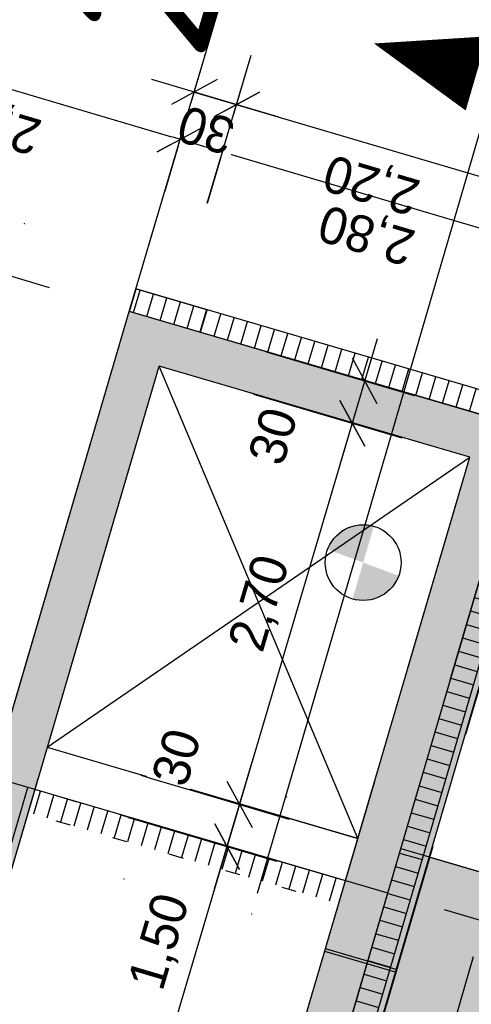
# Model space of a CAD drawing. Header units: millimetres. Extents: x -191 to 81095, y -508122 to 28741.
# Tile 92 of 251: x 5016 to 5019, y 10032 to 10039. Entities that reach past the tile are written whole.
import ezdxf

# ---------------------------------------------------------------- set-up
doc = ezdxf.new("R2010")
doc.units = ezdxf.units.MM
for name, pattern in [('ACAD_ISO07W100', [3, 0, -3]), ('ACAD_ISO10W100', [18, 12, -3, 0, -3]), ('Marx-Verm$0$1', [0]), ('SOLID', [0]), ('STRICHPUNKTX2', [50.8, 25.4, -12.7, 0, -12.7]), ('VERDECKT2', [4.7625, 3.175, -1.5875])]:
    doc.linetypes.add(name, pattern=pattern)
doc.layers.get('0').update_dxf_attribs({"color": 251})
for name, color, linetype, lineweight in [('Marx-Verm$0$S_B-Bstg', 251, 'Marx-Verm$0$1', 18), ('TTK-P-BAhnsteig oben', 12, 'Continuous', 25), ('TTK-P-Treppe oben', 12, 'Continuous', 25), ('TTK-P-Treppe unten', 12, 'Continuous', 25)]:
    doc.layers.add(name, color=color, linetype=linetype, lineweight=lineweight)
for name, color, linetype in [('TTK-Bohrprofil', 7, 'Continuous'), ('TTK-P-Abbruch', 40, 'Continuous'), ('TTK-P-Aufzug', 162, 'Continuous'), ('TTK-P-Bahnsteig', 12, 'Continuous'), ('TTK-P-Entwässerungsrinne', 162, 'Continuous'), ('TTK-P-PU', 12, 'Continuous'), ('TTK-Schnittlinien', 3, 'Continuous'), ('TTK-Schnittlinien 100', 3, 'Continuous'), ('XREF Nachvermessung', 7, 'Continuous'), ('XYYY_44500---_Beleuchtungsanlagen', 10, 'Continuous')]:
    doc.layers.add(name, color=color, linetype=linetype)
doc.styles.add('AKG DIN 6776', font='AKG_DIN67.TTF')
doc.styles.add('iso', font='isocpeur.ttf')
doc.styles.add('ISOCP', font='ISOCP.SHX', dxfattribs={"width": 0.9})
doc.dimstyles.new('TTK', dxfattribs={"dimtxt": 2.5, "dimasz": 2.5, "dimexe": 3.5, "dimexo": 0.1, "dimgap": 1, "dimtad": 1, "dimzin": 0, "dimtxsty": 'AKG DIN 6776', "dimblk": 'OBLIQUE', "dimcen": -0.09, "dimdle": 3, "dimclrd": 256, "dimclre": 256, "dimclrt": 256, "dimadec": 3, "dimazin": 0, "dimtfac": 1, "dimtofl": 0, "dimtmove": 0, "dimatfit": 3, "dimldrblk": 'OBLIQUE', "dimfxl": 7, "dimfxlon": 1, "dimtolj": 1, "dimtzin": 0, "dimlwd": -1, "dimlwe": -1, "dimarcsym": 0})

# ---------------------------------------------------------------- blocks, each defined once
blk = doc.blocks.new('_OBLIQUE')
at = {"color": 0, "linetype": 'ByBlock'}
blk.add_line((-0.5, -0.5), (0.5, 0.5), dxfattribs=at)
blk = doc.blocks.new('*D1321')
at = {"layer": 'DEFPOINTS', "color": 0}
for p in [(5014.7089, 10037.5006), (5016.6101, 10036.9381), (5015.6813, 10033.7716)]:
    blk.add_point(p, dxfattribs=at)
at = {"layer": 'TTK-P-Treppe oben'}
for p, q in [((5013.6876, 10034.0486), (5014.794, 10037.7883)), ((5015.3801, 10037.302), (5014.3733, 10037.5999)), ((5014.4439, 10034.1376), (5013.4371, 10034.4355))]:
    blk.add_line(p, q, dxfattribs=at)
at = {"layer": 'TTK-P-Treppe oben', "xscale": 0.25, "yscale": 0.25, "zscale": 0.25}
for p, rotation in [((5014.7089, 10037.5006), 73.518737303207), ((5013.7727, 10034.3362), 253.518737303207)]:
    blk.add_blockref('_OBLIQUE', p, dxfattribs=dict(at, rotation=rotation))
at = {"layer": 'TTK-P-Treppe oben', "insert": (5014.0069, 10035.9876), "char_height": 0.25, "attachment_point": 5, "rotation": 73.51874, "style": 'AKG DIN 6776'}
blk.add_mtext('\\A1;3,30', dxfattribs=at)
blk = doc.blocks.new('*D1320')
at = {"layer": 'DEFPOINTS', "color": 0}
for p in [(5019.6401, 10037.3118), (5016.6107, 10036.9374), (5019.2963, 10036.1497)]:
    blk.add_point(p, dxfattribs=at)
at = {"layer": 'TTK-P-Treppe oben'}
for p, q in [((5016.7578, 10037.4346), (5017.0556, 10038.4414)), ((5016.6687, 10038.1909), (5019.9278, 10037.2267)), ((5019.4415, 10036.6406), (5019.7394, 10037.6474))]:
    blk.add_line(p, q, dxfattribs=at)
at = {"layer": 'TTK-P-Treppe oben', "xscale": 0.25, "yscale": 0.25, "zscale": 0.25}
for p, rotation in [((5016.9564, 10038.1058), 163.5187373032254), ((5019.6401, 10037.3118), 343.5187373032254)]:
    blk.add_blockref('_OBLIQUE', p, dxfattribs=dict(at, rotation=rotation))
at = {"layer": 'TTK-P-Treppe oben', "insert": (5018.2291, 10037.475), "char_height": 0.25, "attachment_point": 5, "rotation": 163.51874, "style": 'AKG DIN 6776'}
blk.add_mtext('\\A1;2,80', dxfattribs=at)
blk = doc.blocks.new('*D1319')
at = {"layer": 'DEFPOINTS', "color": 0}
for p in [(5019.2966, 10036.1496), (5018.4568, 10033.2864), (5020.4784, 10032.6883)]:
    blk.add_point(p, dxfattribs=at)
at = {"layer": 'TTK-P-Treppe oben'}
for p, q in [((5021.41, 10035.8372), (5020.3933, 10032.4006)), ((5020.6537, 10035.7481), (5021.6605, 10035.4502)), ((5019.8071, 10032.8869), (5020.814, 10032.589))]:
    blk.add_line(p, q, dxfattribs=at)
at = {"layer": 'TTK-P-Treppe oben', "xscale": 0.25, "yscale": 0.25, "zscale": 0.25}
for p, rotation in [((5021.3249, 10035.5495), 73.5187373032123), ((5020.4784, 10032.6883), 253.5187373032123)]:
    blk.add_blockref('_OBLIQUE', p, dxfattribs=dict(at, rotation=rotation))
at = {"layer": 'TTK-P-Treppe oben', "insert": (5020.669, 10034.1922), "char_height": 0.25, "attachment_point": 5, "rotation": 73.51874, "style": 'AKG DIN 6776'}
blk.add_mtext('\\A1;2,98', dxfattribs=at)
blk = doc.blocks.new('*D1318')
at = {"layer": 'DEFPOINTS', "color": 0}
for p in [(5019.2963, 10036.1497), (5018.313, 10032.9997), (5021.4055, 10032.0847)]:
    blk.add_point(p, dxfattribs=at)
at = {"layer": 'TTK-P-Treppe oben'}
for p, q in [((5022.4267, 10035.5364), (5021.3204, 10031.797)), ((5021.6704, 10035.4473), (5022.6772, 10035.1494)), ((5020.7343, 10032.2833), (5021.7411, 10031.9854))]:
    blk.add_line(p, q, dxfattribs=at)
at = {"layer": 'TTK-P-Treppe oben', "xscale": 0.25, "yscale": 0.25, "zscale": 0.25}
for p, rotation in [((5022.3416, 10035.2487), 73.51873730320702), ((5021.4055, 10032.0847), 253.518737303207)]:
    blk.add_blockref('_OBLIQUE', p, dxfattribs=dict(at, rotation=rotation))
at = {"layer": 'TTK-P-Treppe oben', "insert": (5021.6397, 10033.7359), "char_height": 0.25, "attachment_point": 5, "rotation": 73.51874, "style": 'AKG DIN 6776'}
blk.add_mtext('\\A1;3,30', dxfattribs=at)
blk = doc.blocks.new('*D1296')
at = {"layer": 'DEFPOINTS', "color": 0}
for p in [(5015.3962, 10037.2973), (5016.6108, 10036.9379), (5015.3996, 10032.8117)]:
    blk.add_point(p, dxfattribs=at)
at = {"layer": 'TTK-P-Treppe unten'}
for p, q in [((5014.0911, 10032.886), (5015.4813, 10037.5849)), ((5016.0675, 10037.0987), (5015.0606, 10037.3966)), ((5014.8474, 10032.9751), (5013.8406, 10033.2729))]:
    blk.add_line(p, q, dxfattribs=at)
at = {"layer": 'TTK-P-Treppe unten', "xscale": 0.25, "yscale": 0.25, "zscale": 0.25}
for p, rotation in [((5015.3962, 10037.2973), 73.51873730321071), ((5014.1762, 10033.1736), 253.5187373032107)]:
    blk.add_blockref('_OBLIQUE', p, dxfattribs=dict(at, rotation=rotation))
at = {"layer": 'TTK-P-Treppe unten', "insert": (5014.5525, 10035.3046), "char_height": 0.25, "attachment_point": 5, "rotation": 73.51874, "style": 'AKG DIN 6776'}
blk.add_mtext('\\A1;4,30', dxfattribs=at)
blk = doc.blocks.new('*D1295')
at = {"layer": 'DEFPOINTS', "color": 0}
for p in [(5016.3606, 10033.5713), (5017.2763, 10033.3003), (5015.9383, 10032.1319)]:
    blk.add_point(p, dxfattribs=at)
at = {"layer": 'TTK-P-Treppe unten'}
for p, q in [((5016.7656, 10031.5743), (5017.3614, 10033.588)), ((5016.6051, 10033.4989), (5017.6119, 10033.201)), ((5016.1795, 10032.0605), (5017.1864, 10031.7627))]:
    blk.add_line(p, q, dxfattribs=at)
at = {"layer": 'TTK-P-Treppe unten', "xscale": 0.25, "yscale": 0.25, "zscale": 0.25}
for p, rotation in [((5017.2763, 10033.3003), 73.51873730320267), ((5016.8508, 10031.862), 253.5187373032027)]:
    blk.add_blockref('_OBLIQUE', p, dxfattribs=dict(at, rotation=rotation))
at = {"layer": 'TTK-P-Treppe unten', "insert": (5016.8298, 10032.6503), "char_height": 0.25, "attachment_point": 5, "rotation": 73.51874, "style": 'AKG DIN 6776'}
blk.add_mtext('\\A1;1,50', dxfattribs=at)
blk = doc.blocks.new('*D1294')
at = {"layer": 'DEFPOINTS', "color": 0}
for p in [(5016.4453, 10033.859), (5016.3606, 10033.5713), (5017.3614, 10033.588)]:
    blk.add_point(p, dxfattribs=at)
at = {"layer": 'TTK-P-Treppe unten'}
for p, q in [((5017.1912, 10033.0126), (5017.4465, 10033.8757)), ((5016.6902, 10033.7866), (5017.697, 10033.4887)), ((5016.6051, 10033.4989), (5017.6119, 10033.201))]:
    blk.add_line(p, q, dxfattribs=at)
at = {"layer": 'TTK-P-Treppe unten', "xscale": 0.25, "yscale": 0.25, "zscale": 0.25}
for p, rotation in [((5017.3614, 10033.588), 73.5187373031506), ((5017.2763, 10033.3003), 253.5187373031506)]:
    blk.add_blockref('_OBLIQUE', p, dxfattribs=dict(at, rotation=rotation))
at = {"layer": 'TTK-P-Treppe unten', "insert": (5016.9308, 10033.9073), "char_height": 0.25, "attachment_point": 5, "rotation": 73.51874, "style": 'AKG DIN 6776', "bg_fill": 3, "box_fill_scale": 1.1, "bg_fill_color": 256, "bg_fill_true_color": 13158600, "bg_fill_transparency": 0}
blk.add_mtext('\\A1;30', dxfattribs=at)
blk = doc.blocks.new('*D1293')
at = {"layer": 'DEFPOINTS', "color": 0}
for p in [(5017.2057, 10036.4494), (5018.1273, 10036.1767), (5016.4447, 10033.8571)]:
    blk.add_point(p, dxfattribs=at)
at = {"layer": 'TTK-P-Treppe unten'}
for p, q in [((5017.2757, 10033.2984), (5018.2124, 10036.4644)), ((5017.4561, 10036.3753), (5018.4629, 10036.0774)), ((5016.6896, 10033.7846), (5017.6965, 10033.4867))]:
    blk.add_line(p, q, dxfattribs=at)
at = {"layer": 'TTK-P-Treppe unten', "xscale": 0.25, "yscale": 0.25, "zscale": 0.25}
for p, rotation in [((5018.1273, 10036.1767), 73.5187373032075), ((5017.3608, 10033.586), 253.5187373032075)]:
    blk.add_blockref('_OBLIQUE', p, dxfattribs=dict(at, rotation=rotation))
at = {"layer": 'TTK-P-Treppe unten', "insert": (5017.5102, 10034.9506), "char_height": 0.25, "attachment_point": 5, "rotation": 73.51874, "style": 'AKG DIN 6776'}
blk.add_mtext('\\A1;2,70', dxfattribs=at)
blk = doc.blocks.new('*D1292')
at = {"layer": 'DEFPOINTS', "color": 0}
for p in [(5017.2903, 10036.7376), (5017.2058, 10036.4497), (5018.2125, 10036.4647)]:
    blk.add_point(p, dxfattribs=at)
at = {"layer": 'TTK-P-Treppe unten'}
for p, q in [((5018.0423, 10035.8894), (5018.2976, 10036.7524)), ((5017.5413, 10036.6633), (5018.5481, 10036.3654)), ((5017.4562, 10036.3756), (5018.463, 10036.0777))]:
    blk.add_line(p, q, dxfattribs=at)
at = {"layer": 'TTK-P-Treppe unten', "xscale": 0.25, "yscale": 0.25, "zscale": 0.25}
for p, rotation in [((5018.2125, 10036.4647), 73.51873730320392), ((5018.1274, 10036.177), 253.5187373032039)]:
    blk.add_blockref('_OBLIQUE', p, dxfattribs=dict(at, rotation=rotation))
at = {"layer": 'TTK-P-Treppe unten', "insert": (5017.5875, 10036.0902), "char_height": 0.25, "attachment_point": 5, "rotation": 73.51874, "style": 'AKG DIN 6776', "bg_fill": 3, "box_fill_scale": 1.1, "bg_fill_color": 256, "bg_fill_true_color": 13158600, "bg_fill_transparency": 0}
blk.add_mtext('\\A1;30', dxfattribs=at)
blk = doc.blocks.new('*D1291')
at = {"layer": 'DEFPOINTS', "color": 0}
for p in [(5020.4126, 10039.2114), (5016.6108, 10036.9379), (5019.49, 10036.0928)]:
    blk.add_point(p, dxfattribs=at)
at = {"layer": 'TTK-P-Treppe unten'}
for p, q in [((5017.3367, 10039.3914), (5017.6345, 10040.3983)), ((5017.2476, 10040.1478), (5020.7003, 10039.1263)), ((5020.214, 10038.5401), (5020.5119, 10039.547))]:
    blk.add_line(p, q, dxfattribs=at)
at = {"layer": 'TTK-P-Treppe unten', "xscale": 0.25, "yscale": 0.25, "zscale": 0.25}
for p, rotation in [((5017.5353, 10040.0627), 163.5187373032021), ((5020.4126, 10039.2114), 343.5187373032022)]:
    blk.add_blockref('_OBLIQUE', p, dxfattribs=dict(at, rotation=rotation))
at = {"layer": 'TTK-P-Treppe unten', "insert": (5018.9236, 10039.3976), "char_height": 0.25, "attachment_point": 5, "rotation": 163.51874, "style": 'AKG DIN 6776'}
blk.add_mtext('\\A1;3,00', dxfattribs=at)
blk = doc.blocks.new('*D1290')
at = {"layer": 'DEFPOINTS', "color": 0}
for p in [(5017.0525, 10038.4286), (5016.5262, 10036.6498), (5016.8141, 10036.5653)]:
    blk.add_point(p, dxfattribs=at)
at = {"layer": 'TTK-P-Treppe unten'}
for p, q in [((5016.8539, 10037.7574), (5017.1518, 10038.7643)), ((5017.1416, 10037.6723), (5017.4395, 10038.6791)), ((5017.6279, 10038.2584), (5016.7649, 10038.5137))]:
    blk.add_line(p, q, dxfattribs=at)
at = {"layer": 'TTK-P-Treppe unten', "xscale": 0.25, "yscale": 0.25, "zscale": 0.25}
for p, rotation in [((5017.0525, 10038.4286), 163.5187373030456), ((5017.3402, 10038.3435), 343.5187373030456)]:
    blk.add_blockref('_OBLIQUE', p, dxfattribs=dict(at, rotation=rotation))
at = {"layer": 'TTK-P-Treppe unten', "insert": (5017.1325, 10038.1702), "char_height": 0.25, "attachment_point": 5, "rotation": 163.51874, "style": 'AKG DIN 6776', "bg_fill": 3, "box_fill_scale": 1.1, "bg_fill_color": 256, "bg_fill_true_color": 13158600, "bg_fill_transparency": 0}
blk.add_mtext('\\A1;30', dxfattribs=at)
blk = doc.blocks.new('*D1289')
at = {"layer": 'DEFPOINTS', "color": 0}
for p in [(5019.4498, 10037.7194), (5016.8139, 10036.5656), (5018.9251, 10035.9459)]:
    blk.add_point(p, dxfattribs=at)
at = {"layer": 'TTK-P-Treppe unten'}
for p, q in [((5017.1414, 10037.6724), (5017.4392, 10038.6792)), ((5017.0523, 10038.4287), (5019.7375, 10037.6343)), ((5019.2512, 10037.0481), (5019.5491, 10038.055))]:
    blk.add_line(p, q, dxfattribs=at)
at = {"layer": 'TTK-P-Treppe unten', "xscale": 0.25, "yscale": 0.25, "zscale": 0.25}
for p, rotation in [((5017.34, 10038.3436), 163.5187373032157), ((5019.4498, 10037.7194), 343.5187373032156)]:
    blk.add_blockref('_OBLIQUE', p, dxfattribs=dict(at, rotation=rotation))
at = {"layer": 'TTK-P-Treppe unten', "insert": (5018.2622, 10037.8164), "char_height": 0.25, "attachment_point": 5, "rotation": 163.51874, "style": 'AKG DIN 6776'}
blk.add_mtext('\\A1;2,20', dxfattribs=at)
blk = doc.blocks.new('*D1288')
at = {"layer": 'DEFPOINTS', "color": 0}
for p in [(5019.93, 10037.5773), (5018.9055, 10035.8792), (5019.3859, 10035.7382)]:
    blk.add_point(p, dxfattribs=at)
at = {"layer": 'TTK-P-Treppe unten'}
for p, q in [((5019.2514, 10037.0481), (5019.5492, 10038.055)), ((5019.7314, 10036.9061), (5020.0293, 10037.9129)), ((5019.1623, 10037.8045), (5020.2177, 10037.4922))]:
    blk.add_line(p, q, dxfattribs=at)
at = {"layer": 'TTK-P-Treppe unten', "xscale": 0.25, "yscale": 0.25, "zscale": 0.25}
for p, rotation in [((5019.4499, 10037.7193), 163.5187373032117), ((5019.93, 10037.5773), 343.5187373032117)]:
    blk.add_blockref('_OBLIQUE', p, dxfattribs=dict(at, rotation=rotation))
at = {"layer": 'TTK-P-Treppe unten', "insert": (5019.6261, 10037.4326), "char_height": 0.25, "attachment_point": 5, "rotation": 163.51874, "style": 'AKG DIN 6776', "bg_fill": 3, "box_fill_scale": 1.1, "bg_fill_color": 256, "bg_fill_true_color": 13158600, "bg_fill_transparency": 0}
blk.add_mtext('\\A1;50', dxfattribs=at)
blk = doc.blocks.new('*D1287')
at = {"layer": 'DEFPOINTS', "color": 0}
for p in [(5019.49, 10036.0928), (5012.863, 10013.5015), (5013.842, 10013.2118)]:
    blk.add_point(p, dxfattribs=at)
at = {"layer": 'TTK-P-Treppe unten'}
for p, q in [((5020.6063, 10036.0754), (5013.7569, 10012.9242)), ((5019.85, 10035.9863), (5020.8569, 10035.6884)), ((5013.1707, 10013.4104), (5014.1776, 10013.1125))]:
    blk.add_line(p, q, dxfattribs=at)
at = {"layer": 'TTK-P-Treppe unten', "xscale": 0.25, "yscale": 0.25, "zscale": 0.25}
for p, rotation in [((5020.5212, 10035.7877), 73.51873730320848), ((5013.842, 10013.2118), 253.5187373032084)]:
    blk.add_blockref('_OBLIQUE', p, dxfattribs=dict(at, rotation=rotation))
at = {"layer": 'TTK-P-Treppe unten', "insert": (5016.9476, 10024.569), "char_height": 0.25, "attachment_point": 5, "rotation": 73.51874, "style": 'AKG DIN 6776'}
blk.add_mtext('\\A1;23,54', dxfattribs=at)
blk = doc.blocks.new('*D1281')
at = {"layer": 'DEFPOINTS', "color": 0}
for p in [(5014.5594, 10038.815), (5014.2121, 10037.6411), (5016.6107, 10036.9374)]:
    blk.add_point(p, dxfattribs=at)
at = {"layer": 'TTK-P-Treppe oben'}
for p, q in [((5014.3608, 10038.1438), (5014.6587, 10039.1506)), ((5017.244, 10038.0207), (5014.2717, 10038.9001)), ((5016.7578, 10037.4346), (5017.0556, 10038.4414))]:
    blk.add_line(p, q, dxfattribs=at)
at = {"layer": 'TTK-P-Treppe oben', "xscale": 0.25, "yscale": 0.25, "zscale": 0.25}
for p, rotation in [((5014.5594, 10038.815), 163.5187373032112), ((5016.9564, 10038.1058), 343.5187373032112)]:
    blk.add_blockref('_OBLIQUE', p, dxfattribs=dict(at, rotation=rotation))
at = {"layer": 'TTK-P-Treppe oben', "insert": (5015.6887, 10038.2265), "char_height": 0.25, "attachment_point": 5, "rotation": 163.51874, "style": 'AKG DIN 6776'}
blk.add_mtext('\\A1;2,50', dxfattribs=at)
blk = doc.blocks.new('Höhenpunkt')
h = blk.add_hatch(color=0)
h.paths.add_polyline_path([(-0.0092, -0.1285, -0.393741), (-0.1288, 0.0001), (0, 0)])
h.paths.add_polyline_path([(0.0092, 0.1285, -0.393742), (0.1288, -0.0001), (0, 0)])
at = {"color": 0}
blk.add_circle((0, 0), 0.1288, dxfattribs=at)
blk = doc.blocks.new('Marx-Verm$0$99')
at = {"color": 0}
blk.add_point((0, 0), dxfattribs=at)
blk = doc.blocks.new('Marx-Verm')
at = {"layer": 'Marx-Verm$0$S_B-Bstg', "lineweight": 25, "xscale": 0.2000000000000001, "yscale": 0.2000000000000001, "zscale": 0.2000000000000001, "rotation": 0.7647505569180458}
blk.add_blockref('Marx-Verm$0$99', (2567440.0264, 5726892.5048, 36.7975), dxfattribs=at)
at = {"layer": 'Marx-Verm$0$S_B-Bstg'}
for p, xscale, yscale, zscale, rotation in [((2567441.8598, 5726888.6308, 40.8953), 0.1999999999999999, 0.1999999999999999, 0.1999999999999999, 0.7647501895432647), ((2567440.7616, 5726888.0597, 36.715), 0.2, 0.2, 0.2, 0.7647501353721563), ((2567441.631, 5726887.8335, 36.7193), 0.2, 0.2, 0.2, 0.7647501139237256)]:
    blk.add_blockref('Marx-Verm$0$99', p, dxfattribs=dict(at, xscale=xscale, yscale=yscale, zscale=zscale, rotation=rotation))
blk = doc.blocks.new('*D1352')
at = {"layer": 'DEFPOINTS', "color": 0}
for p in [(5018.0786, 10033.0684), (5019.022, 10032.7923), (5017.0931, 10029.7011)]:
    blk.add_point(p, dxfattribs=at)
at = {"layer": 'XYYY_44500---_Beleuchtungsanlagen'}
for p, q in [((5018.7504, 10032.8718), (5019.2139, 10032.7361)), ((5018.1067, 10029.6649), (5018.9518, 10032.5524)), ((5017.7649, 10029.5044), (5018.2284, 10029.3688))]:
    blk.add_line(p, q, dxfattribs=at)
for points in [[(5018.9918, 10032.5407), (5018.9118, 10032.5641), (5019.022, 10032.7923)], [(5018.0667, 10029.6766), (5018.1467, 10029.6532), (5018.0365, 10029.425)]]:
    blk.add_solid(points, dxfattribs=at)
at = {"layer": 'XYYY_44500---_Beleuchtungsanlagen', "insert": (5018.2952, 10031.1771), "char_height": 0.25, "attachment_point": 5, "rotation": 73.68689, "style": 'ISOCP', "bg_fill": 3, "box_fill_scale": 1.1, "bg_fill_color": 256, "bg_fill_true_color": 13158600, "bg_fill_transparency": 0}
blk.add_mtext('\\A1;3,50', dxfattribs=at)

msp = doc.modelspace()

# ---------------------------------------------------------------- hatches: boundary and pattern name
at = {"layer": 'TTK-P-Bahnsteig'}
h = msp.add_hatch(color=254, dxfattribs=at)
h.paths.add_polyline_path([(4974.5007, 9894.4813), (4979.9333, 9892.9568), (4981.2921, 9897.7882), (4982.3221, 9901.4508), (4983.6532, 9906.1786), (4984.7841, 9910.1589), (4985.0989, 9911.2575), (4985.5234, 9912.7388), (4985.8751, 9913.9661), (4986.1625, 9914.9689), (4986.7048, 9916.8617), (4986.9505, 9917.7189), (4987.1961, 9918.5761), (4987.5606, 9919.8482), (4987.9018, 9921.039), (4988.5119, 9923.1681), (4988.5702, 9923.3716), (4988.8942, 9924.4926), (4989.3057, 9925.9114), (4989.6986, 9927.2631), (4990.0331, 9928.4139), (4990.2504, 9929.1614), (4990.4895, 9929.984), (4990.7646, 9930.9306), (4991.0413, 9931.8823), (4991.4141, 9933.165), (4991.6582, 9934.0029), (4991.9736, 9935.083), (4992.2766, 9936.1206), (4992.7523, 9937.7493), (4993.0356, 9938.7188), (4993.3494, 9939.7926), (4993.5504, 9940.4801), (4993.7631, 9941.2076), (4993.9873, 9941.9753), (4994.2862, 9942.9969), (4994.5518, 9943.9058), (4994.7951, 9944.7388), (4994.9343, 9945.2142), (4995.2685, 9946.3576), (4995.5837, 9947.4358), (4995.9781, 9948.7849), (4996.2711, 9949.7872), (4996.5539, 9950.7548), (4996.9928, 9952.2564), (4997.3999, 9953.6491), (4997.5984, 9954.3281), (4997.9431, 9955.5073), (4998.3047, 9956.7442), (5000.2162, 9963.2887), (5000.5091, 9964.2917), (5001.068, 9966.2053), (5001.9494, 9969.2236), (5002.4821, 9971.0475), (5003.4495, 9974.3601), (5003.9273, 9975.9961), (5004.4544, 9977.8011), (5005.254, 9980.539), (5005.6208, 9981.7948), (5005.8852, 9982.7003), (5007.5298, 9988.3317), (5008.4592, 9991.5141), (5016.037, 10017.4688), (5020.4047, 10032.4172), (5020.4047, 10032.4172), (5020.4849, 10032.6915), (5020.4853, 10032.6914), (5018.6542, 10033.2285), (5018.6542, 10033.2285), (5018.6496, 10033.2298), (5018.6496, 10033.2298), (5015.6315, 10022.9408), (5015.6315, 10022.9408), (5015.6315, 10022.9409), (5012.863, 10013.5015), (5012.6703, 10013.558), (5009.9824, 10014.342), (5009.1855, 10014.5758), (5007.8972, 10010.1845), (5007.4917, 10008.8026), (5006.8994, 10006.7838), (5006.1708, 10004.3001), (5006.128, 10004.1542), (5005.7093, 10002.7271), (5004.1248, 9997.3263), (5003.7527, 9996.0579), (5003.4015, 9994.8609), (5002.772, 9992.7153), (5002.3408, 9991.2455), (4999.3702, 9981.1203), (4999.3165, 9980.9371), (4998.6335, 9978.6092), (4998.015, 9976.5009), (4997.3191, 9974.129), (4996.9288, 9972.7984), (4996.3087, 9970.6848), (4995.956, 9969.4827), (4995.6922, 9968.5836), (4995.42, 9967.6558), (4995.2258, 9966.9936), (4994.6642, 9965.0795), (4994.4063, 9964.2005), (4993.9764, 9962.7353), (4993.7114, 9961.8319), (4993.3387, 9960.5616), (4992.7293, 9958.4852), (4992.4028, 9957.3726), (4990.6491, 9951.3941), (4989.9915, 9949.1491), (4989.1733, 9946.355), (4988.3264, 9943.4605), (4987.6401, 9941.1142), (4986.9893, 9938.8874), (4986.2096, 9936.212), (4985.8981, 9935.1157), (4985.3389, 9933.2198), (4985.1908, 9932.7095), (4984.9778, 9931.9749), (4984.8226, 9931.44), (4984.745, 9931.1723), (4984.2603, 9929.5013), (4984.1569, 9929.1448), (4983.6831, 9927.5113), (4982.5988, 9923.732), (4982.2849, 9922.6241), (4982.1231, 9922.0531), (4981.5991, 9920.2035), (4980.598, 9916.6257), (4980.6002, 9916.6251), (4980.0502, 9914.707), (4979.7966, 9913.8272), (4977.3048, 9904.8566), (4976.7363, 9902.761), (4976.3755, 9901.4311)])
h.paths.add_polyline_path([(5015.6315, 10022.9408), (5018.6496, 10033.2298), (5018.6496, 10033.2298), (5015.6315, 10022.9409)])
at = {"layer": 'TTK-P-Entwässerungsrinne', "ltscale": 2, "transparency": 33554687}
h = msp.add_hatch(dxfattribs=at)
h.set_pattern_fill('ANSI31', color=251, scale=0.03, angle=135)
h.set_pattern_definition([(253.5187373, (18223.03089, 12378.3876), (0.09133642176, -0.0270225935), [])])
h.paths.add_polyline_path([(5019.2965, 10036.1502), (5019.4501, 10036.1045), (5019.4952, 10036.2581), (5016.6557, 10037.0909), (5016.6108, 10036.9379)])
h = msp.add_hatch(dxfattribs=at)
h.set_pattern_fill('ANSI31', color=251, scale=0.03, angle=45)
h.set_pattern_definition([(163.71992105, (18205.62845, 12404.07394), (-0.0267017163, -0.09143074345), [])])
h.paths.add_polyline_path([(5019.2963, 10036.1496), (5012.6703, 10013.558), (5012.8239, 10013.513), (5019.4501, 10036.1045)])
at = {"layer": 'TTK-P-PU'}
h = msp.add_hatch(dxfattribs=at)
h.set_pattern_fill('ANSI33', color=251, scale=0.04)
h.set_pattern_definition([(118.5187373, (18223.8368, 12392.8369), (-0.2231798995, -0.1212713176), []), (118.5187373, (18223.88775, 12393.00914), (-0.2231798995, -0.1212713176), [0.127, -0.0635])])
h.paths.add_polyline_path([(5009.2671, 10034.0891), (5009.4082, 10034.5702), (5004.6158, 10035.9744), (5004.474, 10035.495)])
h.paths.add_polyline_path([(5016.7256, 10026.6702), (5016.2451, 10026.8112), (5012.3784, 10013.6351), (5012.8595, 10013.4895)])
h.paths.add_polyline_path([(5016.2507, 10026.8304), (5016.7312, 10026.6894), (5018.2792, 10031.9669), (5019.4896, 10036.0929), (5016.6139, 10036.937), (5015.4005, 10032.8141), (5009.4274, 10034.5646), (5009.2863, 10034.0835), (5015.5467, 10032.2475), (5016.8142, 10036.5656), (5018.9251, 10035.9459), (5017.6577, 10031.6281), (5017.6066, 10031.4506)])

# ---------------------------------------------------------------- linework, layer by layer
at = {"layer": 'TTK-P-Aufzug', "color": 251}
for p, q in [((5015.682, 10033.7713), (5016.6108, 10036.9379)), ((5019.2965, 10036.1502), (5016.6108, 10036.9379)), ((5018.1644, 10033.3553), (5016.8139, 10036.5656)), ((5018.3677, 10032.9836), (5019.2965, 10036.1502)), ((5016.0535, 10033.975), (5018.9249, 10035.946)), ((5018.3677, 10032.9836), (5015.6814, 10033.7715))]:
    msp.add_line(p, q, dxfattribs=at)
at = {"layer": 'TTK-P-Aufzug', "color": 251, "linetype": 'VERDECKT2', "ltscale": 0.5}
for p, q in [((5015.5467, 10032.2475), (5016.8142, 10036.5656)), ((5018.9251, 10035.9459), (5016.8142, 10036.5656)), ((5015.1514, 10023.0817), (5018.9249, 10035.946)), ((5018.1644, 10033.3553), (5016.0535, 10033.975))]:
    msp.add_line(p, q, dxfattribs=at)
at = {"layer": 'TTK-P-Bahnsteig', "color": 251}
msp.add_line((5018.457, 10033.2863), (5020.4853, 10032.6914), dxfattribs=at)
msp.add_lwpolyline([(5018.6542, 10033.2285), (5020.4849, 10032.6915), (5020.4047, 10032.4172), (5020.2315, 10031.8242), (5019.7856, 10030.2973), (5019.4752, 10029.2346), (5018.9536, 10027.4485), (5018.8084, 10026.9512), (5018.5463, 10026.0576), (5018.3532, 10025.3915), (5018.1071, 10024.5497), (5017.7694, 10023.3935)], dxfattribs=at)
at = {"layer": 'TTK-P-BAhnsteig oben', "color": 251}
msp.add_line((5012.9921, 10023.715), (5015.9212, 10033.7012), dxfattribs=at)
at = {"layer": 'TTK-P-Entwässerungsrinne', "color": 251, "linetype": 'Continuous', "ltscale": 0.5}
for p, q in [((5016.6557, 10037.0909), (5016.6108, 10036.9379)), ((5019.4952, 10036.2581), (5016.6557, 10037.0909)), ((5019.4501, 10036.1045), (5016.6107, 10036.9374)), ((5012.6703, 10013.558), (5019.2966, 10036.1496))]:
    msp.add_line(p, q, dxfattribs=at)
at = {"layer": 'TTK-P-Entwässerungsrinne', "color": 251, "ltscale": 2, "transparency": 33554687}
msp.add_line((5012.8239, 10013.513), (5019.4952, 10036.2581), dxfattribs=at)
at = {"layer": 'TTK-P-PU', "color": 251}
for p, q in [((5015.3996, 10032.8117), (5016.6108, 10036.9379)), ((5019.49, 10036.0928), (5016.6108, 10036.9379)), ((5015.5467, 10032.2475), (5016.8142, 10036.5656)), ((5018.9251, 10035.9459), (5016.8142, 10036.5656)), ((5018.2789, 10031.967), (5019.49, 10036.0928)), ((5017.6577, 10031.6281), (5018.9251, 10035.9459))]:
    msp.add_line(p, q, dxfattribs=at)
at = {"layer": 'TTK-P-Treppe oben', "color": 251, "linetype": 'VERDECKT2', "ltscale": 0.5}
for p, q in [((5012.7611, 10013.8685), (5019.2963, 10036.1497)), ((5012.7611, 10013.8685), (5019.2963, 10036.1497)), ((5012.8631, 10013.5014), (5019.4947, 10036.0914))]:
    msp.add_line(p, q, dxfattribs=at)
at = {"layer": 'TTK-P-Treppe unten', "color": 251}
for p, q in [((5018.1644, 10033.3553), (5016.8139, 10036.5656)), ((5016.0535, 10033.975), (5018.9249, 10035.946)), ((5016.0535, 10033.975), (5018.1644, 10033.3553)), ((5018.4196, 10032.4465), (5017.9398, 10032.5873)), ((5018.4252, 10032.4657), (5017.9454, 10032.6065))]:
    msp.add_line(p, q, dxfattribs=at)
at = {"layer": 'TTK-P-Treppe unten', "color": 251, "linetype": 'VERDECKT2', "ltscale": 0.5}
for p, q in [((5018.1644, 10033.3553), (5016.0535, 10033.975)), ((5018.0799, 10033.0675), (5015.969, 10033.6871))]:
    msp.add_line(p, q, dxfattribs=at)
at = {"layer": 'TTK-Schnittlinien 100', "color": 251, "linetype": 'ByBlock', "ltscale": 0.03}
msp.add_lwpolyline([(5018.9713, 10038.5549, 0.525, 0, 0), (5018.2747, 10038.7583, 0, 0, 0)], format="xyseb", dxfattribs=at)

# ---------------------------------------------------------------- block references
at = {"layer": 'TTK-Bohrprofil', "color": 251, "xscale": 1.999999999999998, "yscale": 1.999999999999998, "zscale": 1.999999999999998, "rotation": 73.71992105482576}
msp.add_blockref('Höhenpunkt', (5018.2009, 10035.2305), dxfattribs=at)

# ---------------------------------------------------------------- texts
at = {"layer": 'TTK-Schnittlinien', "color": 251, "linetype": 'STRICHPUNKTX2', "ltscale": 0.03, "style": 'iso'}
msp.add_text('2', height=1, rotation=73.71992, dxfattribs=at).set_placement((5017.1083, 10038.6193))

# ---------------------------------------------------------------- dimensions: what is measured, and where the dimension line sits
at = {"layer": 'TTK-P-Treppe oben', "color": 251}
for base, p1, p2, angle, override, picture, middle in [((5019.6401, 10037.3118), (5016.6107, 10036.9374), (5019.2963, 10036.1497), 163.51874, {"dimscale": 0, "dimdec": 2}, '*D1320', (5018.2291, 10037.475)), ((5014.7089, 10037.5006), (5015.6813, 10033.7716), (5016.6101, 10036.9381), 73.51874, {"dimscale": 0, "dimdec": 2}, '*D1321', (5014.0069, 10035.9876)), ((5021.4055, 10032.0847), (5019.2963, 10036.1497), (5018.313, 10032.9997), 73.51874, {"dimscale": 0}, '*D1318', (5021.6397, 10033.7359))]:
    dim = msp.add_linear_dim(base=base, p1=p1, p2=p2, angle=angle, dimstyle='TTK', override=override, dxfattribs=at)
    dim.commit()
    dim.dimension.update_dxf_attribs({"geometry": picture, "text_midpoint": middle})
dim = msp.add_linear_dim(base=(5020.4784, 10032.6883), p1=(5019.2966, 10036.1496), p2=(5018.4568, 10033.2864), angle=73.51874, dimstyle='TTK', override={"dimscale": 0, "dimdec": 2}, dxfattribs=at)
dim.commit()
dim.dimension.update_dxf_attribs({"geometry": '*D1319', "text_midpoint": (5020.9029, 10034.123), "dimtype": 160})
at = {"layer": 'TTK-P-Treppe unten', "color": 251}
for base, p1, p2, picture, middle in [((5015.3962, 10037.2973), (5015.3996, 10032.8117), (5016.6108, 10036.9379), '*D1296', (5014.5525, 10035.3046)), ((5017.2763, 10033.3003), (5015.9383, 10032.1319), (5016.3606, 10033.5713), '*D1295', (5016.8298, 10032.6503))]:
    dim = msp.add_linear_dim(base=base, p1=p1, p2=p2, angle=73.51874, dimstyle='TTK', override={"dimscale": 0}, dxfattribs=at)
    dim.commit()
    dim.dimension.update_dxf_attribs({"geometry": picture, "text_midpoint": middle})

# ---------------------------------------------------------------- next in the draw order: dimensions: what is measured, and where the dimension line sits
dim = msp.add_linear_dim(base=(5017.3614, 10033.588), p1=(5016.3606, 10033.5713), p2=(5016.4453, 10033.859), angle=73.51874, dimstyle='TTK', override={"dimscale": 0, "dimdec": 0, "dimlfac": 100, "dimtmove": 1, "dimtfill": 1}, dxfattribs=at)
dim.commit()
dim.dimension.update_dxf_attribs({"geometry": '*D1294', "text_midpoint": (5017.1467, 10033.8435), "dimtype": 160})

# ---------------------------------------------------------------- next in the draw order: hatches: boundary and pattern name
at = {"layer": 'TTK-P-Entwässerungsrinne', "ltscale": 2, "transparency": 33554687}
h = msp.add_hatch(dxfattribs=at)
h.set_pattern_fill('ANSI31', color=251, scale=0.03, angle=135)
h.set_pattern_definition([(253.5187373, (2671.75822, 23254.67262), (0.09133642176, -0.0270225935), [])])
h.paths.add_polyline_path([(5016.0741, 10033.6563), (5016.0291, 10033.5027), (5018.0363, 10032.914), (5018.0816, 10033.0675)])
h.paths.add_polyline_path([(5016.0291, 10033.5027), (5016.0741, 10033.6563), (5015.9707, 10033.6866), (5015.9253, 10033.5332)])

# ---------------------------------------------------------------- next in the draw order: linework, layer by layer
at = {"layer": 'TTK-P-Entwässerungsrinne', "color": 251, "linetype": 'ACAD_ISO07W100', "ltscale": 0.1}
for p, q in [((5017.7922, 10033.1524), (5015.969, 10033.6871)), ((5017.7462, 10032.9948), (5015.923, 10033.5295))]:
    msp.add_line(p, q, dxfattribs=at)

# ---------------------------------------------------------------- next in the draw order: dimensions: what is measured, and where the dimension line sits
at = {"layer": 'TTK-P-Treppe unten', "color": 251}
dim = msp.add_linear_dim(base=(5018.1273, 10036.1767), p1=(5016.4447, 10033.8571), p2=(5017.2057, 10036.4494), angle=73.51874, dimstyle='TTK', override={"dimscale": 0}, dxfattribs=at)
dim.commit()
dim.dimension.update_dxf_attribs({"geometry": '*D1293', "text_midpoint": (5017.5102, 10034.9506)})

# ---------------------------------------------------------------- next in the draw order: dimensions: what is measured, and where the dimension line sits
dim = msp.add_linear_dim(base=(5018.2125, 10036.4647), p1=(5017.2058, 10036.4497), p2=(5017.2903, 10036.7376), angle=73.51874, dimstyle='TTK', override={"dimscale": 0, "dimdec": 0, "dimlfac": 100, "dimtmove": 1, "dimtfill": 1}, dxfattribs=at)
dim.commit()
dim.dimension.update_dxf_attribs({"geometry": '*D1292', "text_midpoint": (5017.8034, 10036.0264), "dimtype": 160})

# ---------------------------------------------------------------- next in the draw order: dimensions: what is measured, and where the dimension line sits
dim = msp.add_linear_dim(base=(5020.4126, 10039.2114), p1=(5016.6108, 10036.9379), p2=(5019.49, 10036.0928), angle=163.51874, dimstyle='TTK', override={"dimscale": 0}, dxfattribs=at)
dim.commit()
dim.dimension.update_dxf_attribs({"geometry": '*D1291', "text_midpoint": (5018.9928, 10039.6314), "dimtype": 160})

# ---------------------------------------------------------------- next in the draw order: dimensions: what is measured, and where the dimension line sits
dim = msp.add_linear_dim(base=(5017.0525, 10038.4286), p1=(5016.8141, 10036.5653), p2=(5016.5262, 10036.6498), angle=163.51874, dimstyle='TTK', override={"dimscale": 0, "dimdec": 0, "dimlfac": 100, "dimtmove": 0, "dimtfill": 1}, dxfattribs=at)
dim.commit()
dim.dimension.update_dxf_attribs({"geometry": '*D1290', "text_midpoint": (5017.1964, 10038.3861), "dimtype": 160})

# ---------------------------------------------------------------- next in the draw order: linework, layer by layer
at = {"layer": 'TTK-P-Entwässerungsrinne', "color": 251, "linetype": 'SOLID', "ltscale": 0.25, "flags": 128}
msp.add_lwpolyline([(5016.6116, 10036.9371), (5016.6567, 10037.0906), (5017.1365, 10036.9499), (5017.0914, 10036.7964), (5016.6116, 10036.9371)], dxfattribs=at)

# ---------------------------------------------------------------- next in the draw order: dimensions: what is measured, and where the dimension line sits
at = {"layer": 'TTK-P-Treppe oben', "color": 251}
dim = msp.add_linear_dim(base=(5014.5594, 10038.815), p1=(5016.6107, 10036.9374), p2=(5014.2121, 10037.6411), angle=163.51874, dimstyle='TTK', override={"dimscale": 0}, dxfattribs=at)
dim.commit()
dim.dimension.update_dxf_attribs({"geometry": '*D1281', "text_midpoint": (5015.6887, 10038.2265)})
at = {"layer": 'TTK-P-Treppe unten', "color": 251}
dim = msp.add_linear_dim(base=(5019.4498, 10037.7194), p1=(5016.8139, 10036.5656), p2=(5018.9251, 10035.9459), angle=163.51874, dimstyle='TTK', override={"dimscale": 0}, dxfattribs=at)
dim.commit()
dim.dimension.update_dxf_attribs({"geometry": '*D1289', "text_midpoint": (5018.3314, 10038.0503), "dimtype": 160})

# ---------------------------------------------------------------- next in the draw order: dimensions: what is measured, and where the dimension line sits
dim = msp.add_linear_dim(base=(5019.93, 10037.5773), p1=(5018.9055, 10035.8792), p2=(5019.3859, 10035.7382), angle=163.51874, dimstyle='TTK', override={"dimscale": 0, "dimdec": 0, "dimlfac": 100, "dimtmove": 0, "dimtfill": 1}, dxfattribs=at)
dim.commit()
dim.dimension.update_dxf_attribs({"geometry": '*D1288', "text_midpoint": (5019.69, 10037.6483), "dimtype": 160})

# ---------------------------------------------------------------- next in the draw order: linework, layer by layer
at = {"layer": 'TTK-P-Abbruch', "color": 251}
msp.add_line((5016.6108, 10036.9379), (5019.0704, 10045.2513), dxfattribs=at)
at = {"layer": 'TTK-Schnittlinien 100', "color": 251, "linetype": 'ACAD_ISO10W100', "ltscale": 0.5}
msp.add_line((5019.1625, 10038.7409), (5016.7403, 10030.447), dxfattribs=at)

# ---------------------------------------------------------------- next in the draw order: block references
at = {"layer": 'XREF Nachvermessung', "color": 251, "rotation": 359.2603692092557}
msp.add_blockref('Marx-Verm', (-2636136.5692, -5683235.6624), dxfattribs=at)

# ---------------------------------------------------------------- next in the draw order: dimensions: what is measured, and where the dimension line sits
at = {"layer": 'TTK-P-Treppe unten', "color": 251}
dim = msp.add_linear_dim(base=(5013.842, 10013.2118), p1=(5019.49, 10036.0928), p2=(5012.863, 10013.5015), angle=73.51874, dimstyle='TTK', override={"dimscale": 0}, dxfattribs=at)
dim.commit()
dim.dimension.update_dxf_attribs({"geometry": '*D1287', "text_midpoint": (5016.9476, 10024.569)})

# ---------------------------------------------------------------- next in the draw order: dimensions: what is measured, and where the dimension line sits
at = {"layer": 'XYYY_44500---_Beleuchtungsanlagen'}
dim = msp.add_linear_dim(base=(5019.022, 10032.7923), p1=(5017.0931, 10029.7011), p2=(5018.0786, 10033.0684), angle=73.68689, dimstyle='TTK', override={"dimscale": 0.1, "dimexe": 2, "dimexo": 7, "dimrnd": 0.05, "dimtxsty": 'ISOCP', "dimsah": 1, "dimdle": 2, "dimfxl": 5, "dimfxlon": 0, "dimtfill": 1}, dxfattribs=at)
dim.commit()
dim.dimension.update_dxf_attribs({"geometry": '*D1352', "text_midpoint": (5018.5292, 10031.1086), "dimtype": 161})

doc.saveas('drawing.dxf')
